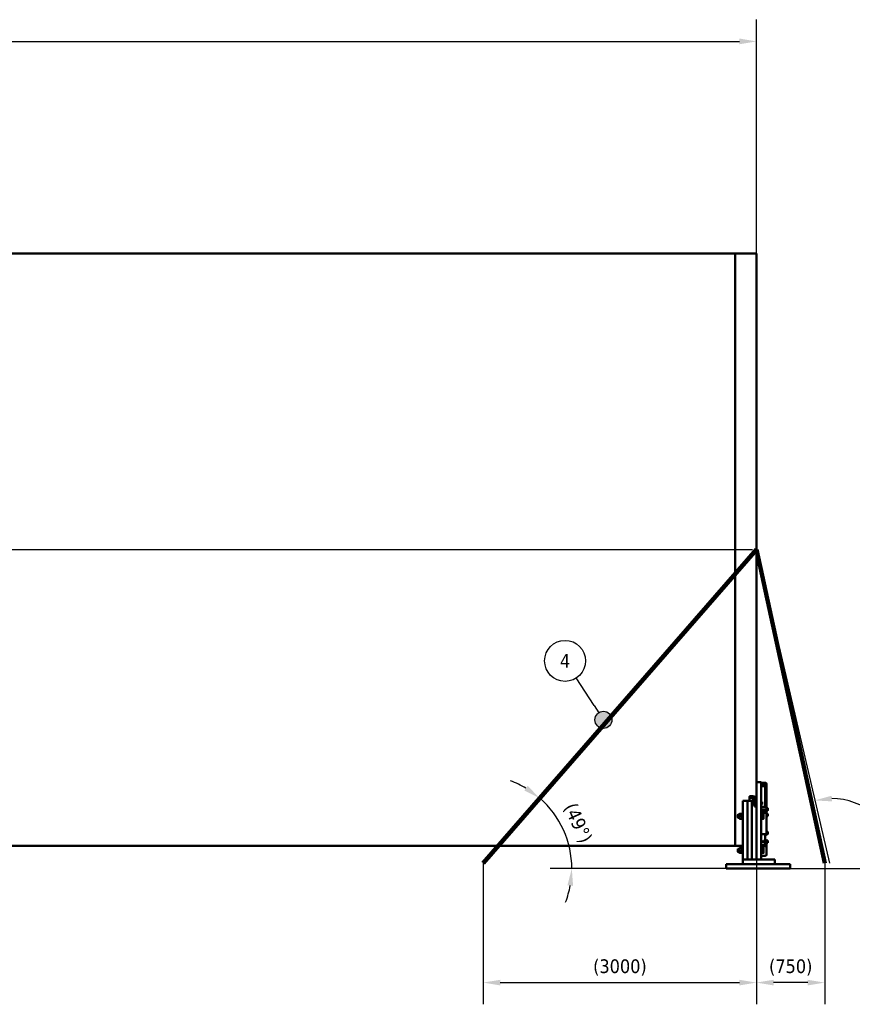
# Model space of a CAD drawing. Header units: millimetres. Extents: x 0 to 63075, y 0 to 44550.
# Tile 7 of 37: x 32367 to 41507, y 11136 to 21939. Entities that reach past the tile are written whole.
import ezdxf

# ---------------------------------------------------------------- set-up
doc = ezdxf.new("R2010")
doc.units = ezdxf.units.MM
doc.header["$LTSCALE"] = 75
for name, color, linetype, lineweight in [('Centerline (ISO)', 7, 'Continuous', 25), ('Dimension (ISO)', 7, 'Continuous', 25), ('Sketch Geometry (ISO)', 7, 'Continuous', 25), ('Symbol (ISO)', 7, 'Continuous', 25), ('Visible (ISO)', 7, 'Continuous', 50)]:
    doc.layers.add(name, color=color, linetype=linetype, lineweight=lineweight)
doc.styles.add('Label Text (ISO)', font='tahoma.ttf')
doc.styles.add('Note Text (ISO)', font='tahoma.ttf')
doc.dimstyles.new('Default (ISO)', dxfattribs={"dimscale": 75, "dimtxt": 2, "dimasz": 2.5, "dimexe": 3.175, "dimexo": 0, "dimgap": 0.762, "dimtad": 1, "dimrnd": 1e-08, "dimtxsty": 'Note Text (ISO)', "dimcen": 0.09, "dimdle": 10, "dimclrd": 256, "dimclre": 256, "dimclrt": 256, "dimazin": 2, "dimtfac": 1, "dimtmove": 0, "dimatfit": 3, "dimfxl": 1, "dimtolj": 1, "dimtzin": 0, "dimlwd": -1, "dimlwe": -1, "dimarcsym": 0})

# ---------------------------------------------------------------- blocks, each defined once
blk = doc.blocks.new('*D6')
at = {"layer": 'Defpoints', "color": 0, "transparency": 16777216}
for p in [(40455, 21700), (9506, 19374), (40455, 19374)]:
    blk.add_point(p, dxfattribs=at)
at = {"layer": 'Dimension (ISO)', "transparency": 16777216}
for p, q in [((9506, 19374), (9506, 21939)), ((40455, 19374), (40455, 21939)), ((9693, 21700), (40267, 21700))]:
    blk.add_line(p, q, dxfattribs=at)
for points in [[(9693, 21732), (9693, 21669), (9506, 21700)], [(40267, 21732), (40267, 21669), (40455, 21700)]]:
    blk.add_solid(points, dxfattribs=at)
at = {"layer": 'Dimension (ISO)', "transparency": 16777216, "insert": (23419, 21914), "char_height": 150, "attachment_point": 1, "style": 'Note Text (ISO)'}
blk.add_mtext('\\A1;40000', dxfattribs=at)
blk = doc.blocks.new('Balloon5')
at = {"layer": 'Symbol (ISO)'}
h = blk.add_hatch(color=256, dxfattribs=at)
edge = h.paths.add_edge_path(flags=0)
edge.add_arc((517, 190.09), 1.25, 0, 360)
for q in [(513.02, 196.22), (516.32, 191.14)]:
    blk.add_line((515.63, 192.19), q, dxfattribs=at)
for centre, radius in [((511.39, 198.72), 3), ((517, 190.09), 1.25)]:
    blk.add_circle(centre, radius, dxfattribs=at)
at = {"layer": 'Symbol (ISO)', "insert": (511.39, 198.72), "char_height": 2, "attachment_point": 5, "style": 'Label Text (ISO)'}
blk.add_mtext('4', dxfattribs=at)
blk = doc.blocks.new('*D25')
at = {"layer": 'Defpoints', "color": 0, "transparency": 16777216}
for p in [(40455, 12874), (41205, 12684), (40455, 11374)]:
    blk.add_point(p, dxfattribs=at)
at = {"layer": 'Dimension (ISO)', "transparency": 16777216}
for p, q in [((40455, 12874), (40455, 11136)), ((41205, 12684), (41205, 11136)), ((41017, 11374), (40642, 11374))]:
    blk.add_line(p, q, dxfattribs=at)
for points in [[(40642, 11405), (40642, 11343), (40455, 11374)], [(41017, 11405), (41017, 11343), (41205, 11374)]]:
    blk.add_solid(points, dxfattribs=at)
at = {"layer": 'Dimension (ISO)', "transparency": 16777216, "insert": (40593, 11629), "char_height": 150, "attachment_point": 1, "style": 'Note Text (ISO)'}
blk.add_mtext('\\A1;(750)', dxfattribs=at)
blk = doc.blocks.new('*D30')
at = {"layer": 'Defpoints', "color": 0, "transparency": 16777216}
for p in [(38077, 13397), (38387, 12912), (37403, 12625), (40124, 12625)]:
    blk.add_point(p, dxfattribs=at)
at = {"layer": 'Dimension (ISO)', "transparency": 16777216}
blk.add_line((40124, 12625), (38190, 12625), dxfattribs=at)
for start, end in [(59.4063, 69.9029), (0, 48.9097), (339.0068, 349.5034)]:
    blk.add_arc((37403, 12625), 1025, start, end, dxfattribs=at)
for points in [[(37943, 13532), (37907, 13481), (38077, 13397)], [(38380, 12441), (38442, 12435), (38428, 12625)]]:
    blk.add_solid(points, dxfattribs=at)
at = {"layer": 'Dimension (ISO)', "transparency": 16777216, "insert": (38474, 13363), "char_height": 150, "attachment_point": 1, "rotation": 294.4548, "style": 'Note Text (ISO)'}
blk.add_mtext('\\A1;(49°)', dxfattribs=at)
blk = doc.blocks.new('*D31')
at = {"layer": 'Defpoints', "color": 0, "transparency": 16777216}
for p in [(41095, 13373), (41903, 13058), (41269, 12625), (41269, 12625)]:
    blk.add_point(p, dxfattribs=at)
at = {"layer": 'Dimension (ISO)', "transparency": 16777216}
blk.add_line((41269, 12625), (42275, 12625), dxfattribs=at)
blk.add_arc((41269, 12625), 769, 14.0128, 89.0785, dxfattribs=at)
for points in [[(41284, 13362), (41278, 13424), (41095, 13373)], [(42045, 12814), (41983, 12807), (42037, 12625)]]:
    blk.add_solid(points, dxfattribs=at)
at = {"layer": 'Dimension (ISO)', "transparency": 16777216, "insert": (41668, 13610), "char_height": 150, "attachment_point": 1, "rotation": 322.3305, "style": 'Note Text (ISO)'}
blk.add_mtext('\\A1;(103°)', dxfattribs=at)
blk = doc.blocks.new('*D48')
at = {"layer": 'Defpoints', "color": 0, "transparency": 16777216}
for p in [(40455, 12874), (37455, 12684), (40455, 11374)]:
    blk.add_point(p, dxfattribs=at)
at = {"layer": 'Dimension (ISO)', "transparency": 16777216}
for p, q in [((40455, 12874), (40455, 11136)), ((37455, 12684), (37455, 11136)), ((37642, 11374), (40267, 11374))]:
    blk.add_line(p, q, dxfattribs=at)
for points in [[(37642, 11405), (37642, 11343), (37455, 11374)], [(40267, 11405), (40267, 11343), (40455, 11374)]]:
    blk.add_solid(points, dxfattribs=at)
at = {"layer": 'Dimension (ISO)', "transparency": 16777216, "insert": (38662, 11629), "char_height": 150, "attachment_point": 1, "style": 'Note Text (ISO)'}
blk.add_mtext('\\A1;(3000)', dxfattribs=at)

msp = doc.modelspace()

# ---------------------------------------------------------------- linework, layer by layer
at = {"layer": 'Centerline (ISO)', "linetype": 'Continuous'}
msp.add_line((9550.0863, 16124.0151), (40410.4203, 16124.0151), dxfattribs=at)
at = {"layer": 'Dimension (ISO)'}
msp.add_line((40823.7169, 12624.5599), (41268.7148, 12624.5599), dxfattribs=at)
at = {"layer": 'Sketch Geometry (ISO)', "color": 150, "linetype": 'Continuous', "lineweight": 100, "true_color": 0x0080ff}
msp.add_line((40454.9203, 16124.0151), (37454.9203, 12683.8786), dxfattribs=at)
at = {"layer": 'Sketch Geometry (ISO)', "color": 1, "linetype": 'Continuous', "lineweight": 100, "true_color": 0xff0000}
msp.add_line((40454.9203, 16124.0151), (41204.9203, 12683.8786), dxfattribs=at)
at = {"layer": 'Sketch Geometry (ISO)', "color": 3, "true_color": 0x00ff00}
msp.add_line((40454.9203, 16124.0151), (41254.9203, 12683.8786), dxfattribs=at)
at = {"layer": 'Visible (ISO)'}
for p, q in [((28066.4161, 19374.0151), (40222.9203, 19374.0151)), ((40222.9203, 12874.0151), (40222.9203, 19374.0151)), ((40222.9203, 19374.0151), (40454.9203, 19374.0151)), ((40222.9203, 12874.0151), (40222.9203, 19374.0151)), ((40454.9203, 13574.5599), (40454.9203, 19374.0151)), ((40454.9203, 13554.5599), (40454.9203, 13574.5599)), ((40504.9203, 13574.5599), (40454.9203, 13574.5599)), ((40454.9203, 13554.5599), (40454.9203, 12724.5599)), ((40504.9203, 13574.5599), (40504.9203, 13554.5599)), ((40504.9203, 13565.5837), (40552.9203, 13565.5837)), ((40504.9203, 13561.7991), (40552.9203, 13561.7991)), ((40504.9203, 13554.5599), (40504.9203, 12724.5599)), ((40552.9203, 13534.9523), (40504.9203, 13534.9523)), ((40504.9203, 13529.9523), (40552.9203, 13529.9523)), ((40549.9203, 13529.8094), (40549.9203, 13526.1491)), ((40549.9203, 13526.1491), (40549.9203, 13301.1254)), ((40556.9203, 13300.8336), (40556.9203, 13527.9523)), ((40566.9203, 13527.9523), (40566.9203, 13554.7991)), ((40566.9203, 13527.9523), (40566.9203, 13294.1254)), ((40379.9203, 13396.9733), (40379.9203, 13415.0995)), ((40379.9203, 13396.9733), (40379.9203, 13368.8454)), ((40414.9203, 13419.3257), (40389.9203, 13419.3257)), ((40389.9203, 13401.1995), (40414.9203, 13401.1995)), ((40304.9203, 13353.8454), (40304.9203, 13368.8454)), ((40304.9203, 13368.8454), (40354.9203, 13368.8454)), ((40304.9203, 12724.5599), (40304.9203, 13353.8454)), ((40354.9203, 13368.8454), (40354.9203, 13353.8454)), ((40354.9203, 13353.8454), (40354.9203, 13368.8454)), ((40354.9203, 13368.8454), (40404.9203, 13368.8454)), ((40354.9203, 13353.8454), (40354.9203, 12724.5599)), ((40354.9203, 12724.5599), (40354.9203, 13353.8454)), ((40404.9203, 13368.8454), (40404.9203, 13353.8454)), ((40404.9203, 13353.8454), (40404.9203, 13368.8454)), ((40404.9203, 13368.8454), (40430.7068, 13368.8454)), ((40404.9203, 13353.8454), (40404.9203, 12724.5599)), ((40404.9203, 12724.5599), (40404.9203, 13353.8454)), ((40407.9203, 13349.9787), (40409.1473, 13351.2056)), ((40407.9203, 13336.4325), (40407.9203, 13349.9787)), ((40407.9203, 13336.4325), (40409.1473, 13335.2056)), ((40409.1473, 13351.2056), (40409.1473, 13335.2056)), ((40417.1203, 13351.2056), (40409.1473, 13351.2056)), ((40417.1203, 13335.2056), (40409.1473, 13335.2056)), ((40417.1203, 13354.4556), (40417.9976, 13355.9751)), ((40417.1203, 13354.4556), (40417.1203, 13331.9556)), ((40417.1203, 13331.9556), (40417.9976, 13330.436)), ((40430.4155, 13356.8512), (40418.6251, 13356.8512)), ((40430.4155, 13352.1137), (40418.6251, 13352.1137)), ((40430.4155, 13338.4681), (40418.6251, 13338.4681)), ((40430.4155, 13329.56), (40418.6251, 13329.56)), ((40431.9203, 13354.4556), (40431.043, 13355.9751)), ((40431.9203, 13331.9556), (40431.043, 13330.436)), ((40431.9203, 13357.4556), (40432.6703, 13358.2056)), ((40431.9203, 13328.9556), (40431.9203, 13357.4556)), ((40431.9203, 13328.9556), (40432.6703, 13328.2056)), ((40432.6703, 13358.2056), (40432.6703, 13328.2056)), ((40432.6703, 13358.2056), (40434.9203, 13358.2056)), ((40432.6703, 13328.2056), (40434.9203, 13328.2056)), ((40434.9203, 13337.758), (40434.9203, 13383.0734)), ((40434.9203, 13337.758), (40434.9203, 13324.4687)), ((40434.9203, 13324.4687), (40434.9203, 13307.564)), ((40434.9203, 13307.564), (40434.9203, 13306.6271)), ((40454.9203, 13306.6271), (40434.9203, 13306.6271)), ((40507.1703, 13358.2056), (40504.9203, 13358.2056)), ((40507.1703, 13328.2056), (40504.9203, 13328.2056)), ((40504.9203, 13301.1254), (40552.9203, 13301.1254)), ((40507.1703, 13328.2056), (40507.1703, 13358.2056)), ((40507.9203, 13357.4556), (40507.1703, 13358.2056)), ((40507.9203, 13328.9556), (40507.1703, 13328.2056)), ((40507.9203, 13357.4556), (40507.9203, 13328.9556)), ((40508.7204, 13354.4506), (40507.9203, 13354.4506)), ((40508.7204, 13331.9606), (40507.9203, 13331.9606)), ((40508.7204, 13356.8557), (40516.8486, 13356.8557)), ((40508.7204, 13347.9678), (40508.7204, 13356.8557)), ((40508.7204, 13347.9678), (40516.8486, 13347.9678)), ((40508.7204, 13334.3177), (40508.7204, 13347.9678)), ((40508.7204, 13334.3177), (40516.8486, 13334.3177)), ((40508.7204, 13329.5555), (40508.7204, 13334.3177)), ((40508.7204, 13329.5555), (40516.8486, 13329.5555)), ((40517.9204, 13355.2056), (40517.471, 13355.984)), ((40517.9204, 13331.2056), (40517.471, 13330.4272)), ((40517.9204, 13352.4118), (40517.9204, 13355.2056)), ((40517.9204, 13341.1427), (40517.9204, 13352.4118)), ((40517.9204, 13331.9366), (40517.9204, 13341.1427)), ((40517.9204, 13331.2056), (40517.9204, 13331.9366)), ((40549.9203, 13323.4234), (40552.9203, 13323.4234)), ((40566.9203, 13267.2786), (40566.9203, 13294.1254)), ((40569.1703, 13290.6257), (40566.9203, 13290.6257)), ((40569.1703, 13260.6257), (40569.1703, 13290.6257)), ((40569.9203, 13289.8757), (40569.1703, 13290.6257)), ((40569.9203, 13289.8757), (40569.9203, 13261.3757)), ((40570.7204, 13288.0939), (40578.8486, 13288.0939)), ((40570.7204, 13287.0951), (40570.7204, 13288.0939)), ((40579.9204, 13287.6257), (40579.9024, 13287.657)), ((40579.9204, 13287.5945), (40579.9204, 13287.6257)), ((40579.9204, 13280.861), (40579.9204, 13287.5945)), ((40249.9203, 13215.1061), (40252.3742, 13217.5599)), ((40249.9203, 13184.0137), (40249.9203, 13215.1061)), ((40249.9203, 13184.0137), (40252.3742, 13181.5599)), ((40252.3742, 13217.5599), (40252.3742, 13181.5599)), ((40268.9203, 13217.5599), (40252.3742, 13217.5599)), ((40268.9203, 13181.5599), (40252.3742, 13181.5599)), ((40268.9203, 13225.1099), (40270.0462, 13227.0599)), ((40268.9203, 13225.1099), (40268.9203, 13174.0099)), ((40296.3383, 13227.0599), (40272.5024, 13227.0599)), ((40296.3383, 13199.5599), (40272.5024, 13199.5599)), ((40299.9203, 13225.1099), (40298.7945, 13227.0599)), ((40299.9203, 13231.3099), (40301.1703, 13232.5599)), ((40299.9203, 13167.8099), (40299.9203, 13231.3099)), ((40301.1703, 13232.5599), (40301.1703, 13166.5599)), ((40301.1703, 13232.5599), (40304.9203, 13232.5599)), ((40552.9203, 13274.2786), (40504.9203, 13274.2786)), ((40504.9203, 13269.2786), (40552.9203, 13269.2786)), ((40504.9203, 13245.1543), (40552.9203, 13245.1543)), ((40552.9203, 13236.494), (40504.9203, 13236.494)), ((40508.6703, 13232.5599), (40504.9203, 13232.5599)), ((40508.6703, 13166.5599), (40508.6703, 13232.5599)), ((40509.9203, 13231.3099), (40508.6703, 13232.5599)), ((40509.9203, 13231.3099), (40509.9203, 13167.8099)), ((40510.7204, 13225.1149), (40509.9203, 13225.1149)), ((40510.7204, 13227.0599), (40529.9642, 13227.0599)), ((40510.7204, 13199.5599), (40510.7204, 13227.0599)), ((40510.7204, 13199.5599), (40529.9642, 13199.5599)), ((40510.7204, 13172.0599), (40510.7204, 13199.5599)), ((40532.4204, 13213.3099), (40532.4204, 13227.0599)), ((40532.4204, 13185.8099), (40532.4204, 13213.3099)), ((40532.4204, 13172.0599), (40532.4204, 13185.8099)), ((40549.9203, 13269.2786), (40549.9203, 13245.1543)), ((40553.9203, 13267.6257), (40549.9203, 13267.6257)), ((40553.9203, 13261.3757), (40553.9203, 13269.2151)), ((40553.9203, 13261.3757), (40554.6703, 13260.6257)), ((40554.6703, 13269.0771), (40554.6703, 13260.6257)), ((40554.6703, 13260.6257), (40556.9203, 13260.6257)), ((40556.9203, 13259.7786), (40556.9203, 13267.2786)), ((40556.9203, 13259.7786), (40556.9203, 13252.9485)), ((40556.9203, 13248.6184), (40556.9203, 13252.9485)), ((40566.9203, 13267.2786), (40566.9203, 13259.7786)), ((40569.1703, 13260.6257), (40566.9203, 13260.6257)), ((40566.9203, 13252.9485), (40566.9203, 13259.7786)), ((40566.9203, 13252.9485), (40566.9203, 13248.6184)), ((40566.9203, 13248.6184), (40566.9203, 13015.1184)), ((40569.1703, 13228.1744), (40566.9203, 13228.1744)), ((40569.1703, 13198.1744), (40566.9203, 13198.1744)), ((40569.9203, 13261.3757), (40569.1703, 13260.6257)), ((40569.1703, 13198.1744), (40569.1703, 13228.1744)), ((40569.9203, 13227.4244), (40569.1703, 13228.1744)), ((40569.9203, 13198.9244), (40569.1703, 13198.1744)), ((40570.7204, 13286.8707), (40569.9203, 13286.8707)), ((40570.7204, 13264.3807), (40569.9203, 13264.3807)), ((40569.9203, 13227.4244), (40569.9203, 13198.9244)), ((40570.7204, 13224.4194), (40569.9203, 13224.4194)), ((40570.7204, 13201.9294), (40569.9203, 13201.9294)), ((40570.7204, 13287.0951), (40578.8486, 13287.0951)), ((40570.7204, 13274.6269), (40570.7204, 13287.0951)), ((40570.7204, 13274.6269), (40578.8486, 13274.6269)), ((40570.7204, 13263.1575), (40570.7204, 13274.6269)), ((40570.7204, 13263.1575), (40578.8486, 13263.1575)), ((40570.7204, 13226.8142), (40578.8486, 13226.8142)), ((40570.7204, 13217.8809), (40570.7204, 13226.8142)), ((40570.7204, 13217.8809), (40578.8486, 13217.8809)), ((40570.7204, 13204.2411), (40570.7204, 13217.8809)), ((40570.7204, 13204.2411), (40578.8486, 13204.2411)), ((40570.7204, 13199.5346), (40570.7204, 13204.2411)), ((40570.7204, 13199.5346), (40578.8486, 13199.5346)), ((40579.9204, 13225.1744), (40579.4825, 13225.9329)), ((40579.9204, 13201.1744), (40579.4825, 13200.4159)), ((40579.9204, 13263.6257), (40579.9024, 13263.5944)), ((40579.9204, 13268.8922), (40579.9204, 13280.861)), ((40579.9204, 13263.6257), (40579.9204, 13268.8922)), ((40579.9204, 13222.3476), (40579.9204, 13225.1744)), ((40579.9204, 13211.061), (40579.9204, 13222.3476)), ((40579.9204, 13201.8878), (40579.9204, 13211.061)), ((40579.9204, 13201.1744), (40579.9204, 13201.8878)), ((40268.9203, 13174.0099), (40270.0462, 13172.0599)), ((40296.3383, 13172.0599), (40272.5024, 13172.0599)), ((40299.9203, 13174.0099), (40298.7945, 13172.0599)), ((40299.9203, 13167.8099), (40301.1703, 13166.5599)), ((40301.1703, 13166.5599), (40304.9203, 13166.5599)), ((40508.6703, 13166.5599), (40504.9203, 13166.5599)), ((40509.9203, 13167.8099), (40508.6703, 13166.5599)), ((40510.7204, 13174.0049), (40509.9203, 13174.0049)), ((40510.7204, 13172.0599), (40529.9642, 13172.0599)), ((40504.9203, 13002.994), (40552.9203, 13002.994)), ((40549.9203, 13002.994), (40549.9203, 12932.0538)), ((40553.9203, 13000.702), (40553.9203, 13003.025)), ((40553.9203, 13000.702), (40554.6703, 12999.952)), ((40554.6703, 13003.0891), (40554.6703, 12999.952)), ((40554.6703, 12999.952), (40556.9203, 12999.952)), ((40556.9203, 12996.2786), (40556.9203, 13003.4994)), ((40556.9203, 12995.6088), (40556.9203, 12996.2786)), ((40566.9203, 12995.6088), (40556.9203, 12995.6088)), ((40569.1703, 13029.952), (40566.9203, 13029.952)), ((40566.9203, 13015.1184), (40566.9203, 12996.2786)), ((40569.1703, 12999.952), (40566.9203, 12999.952)), ((40566.9203, 12996.2786), (40566.9203, 12995.6088)), ((40569.1703, 12999.952), (40569.1703, 13029.952)), ((40569.9203, 13029.202), (40569.1703, 13029.952)), ((40569.9203, 13000.702), (40569.1703, 12999.952)), ((40569.9203, 13029.202), (40569.9203, 13000.702)), ((40570.7204, 13026.197), (40569.9203, 13026.197)), ((40570.7204, 13003.707), (40569.9203, 13003.707)), ((40570.7204, 13027.4202), (40570.7204, 13028.8069)), ((40570.7204, 13028.8069), (40578.8486, 13028.8069)), ((40570.7204, 13027.4202), (40578.8486, 13027.4202)), ((40570.7204, 13026.4214), (40570.7204, 13027.4202)), ((40570.7204, 13026.4214), (40578.8486, 13026.4214)), ((40570.7204, 13013.9532), (40570.7204, 13026.4214)), ((40570.7204, 13013.9532), (40578.8486, 13013.9532)), ((40570.7204, 13002.4839), (40570.7204, 13013.9532)), ((40570.7204, 13001.0972), (40570.7204, 13002.4839)), ((40570.7204, 13002.4839), (40578.8486, 13002.4839)), ((40570.7204, 13001.0972), (40578.8486, 13001.0972)), ((40579.9024, 13026.9833), (40578.9156, 13028.6925)), ((40579.9024, 13002.9207), (40578.9156, 13001.2116)), ((40579.9204, 13026.952), (40579.9024, 13026.9833)), ((40579.9204, 13002.952), (40579.9024, 13002.9207)), ((40579.9204, 13026.9208), (40579.9204, 13026.952)), ((40579.9204, 13020.1873), (40579.9204, 13026.9208)), ((40579.9204, 13008.2186), (40579.9204, 13020.1873)), ((40579.9204, 13002.952), (40579.9204, 13008.2186)), ((28066.4161, 12874.0151), (40222.9203, 12874.0151)), ((40222.9203, 12874.0151), (40304.9203, 12874.0151)), ((40299.9203, 12856.3099), (40301.1703, 12857.5599)), ((40299.9203, 12792.8099), (40299.9203, 12856.3099)), ((40301.1703, 12857.5599), (40301.1703, 12791.5599)), ((40301.1703, 12857.5599), (40304.9203, 12857.5599)), ((40504.9203, 12881.1348), (40552.9203, 12881.1348)), ((40552.9203, 12871.3911), (40504.9203, 12871.3911)), ((40508.6703, 12857.5599), (40504.9203, 12857.5599)), ((40508.6703, 12791.5599), (40508.6703, 12857.5599)), ((40509.9203, 12856.3099), (40508.6703, 12857.5599)), ((40509.9203, 12856.3099), (40509.9203, 12792.8099)), ((40529.9203, 12926.6621), (40531.1473, 12927.889)), ((40529.9203, 12913.1159), (40529.9203, 12926.6621)), ((40529.9203, 12913.1159), (40531.1473, 12911.889)), ((40531.1473, 12927.889), (40531.1473, 12911.889)), ((40541.5003, 12927.889), (40531.1473, 12927.889)), ((40541.5003, 12911.889), (40531.1473, 12911.889)), ((40541.5003, 12908.639), (40541.5003, 12931.139)), ((40546.5003, 12931.139), (40541.5003, 12931.139)), ((40546.5003, 12908.639), (40541.5003, 12908.639)), ((40546.5003, 12931.139), (40546.9354, 12931.8926)), ((40546.5003, 12908.639), (40546.5003, 12931.139)), ((40546.5003, 12908.639), (40546.9354, 12907.8855)), ((40552.4155, 12932.0538), (40548.0051, 12932.0538)), ((40552.4155, 12920.2256), (40548.0051, 12920.2256)), ((40552.4155, 12908.0609), (40548.0051, 12908.0609)), ((40552.4155, 12907.7243), (40548.0051, 12907.7243)), ((40549.9203, 12907.7243), (40549.9203, 12885.3249)), ((40549.9203, 12885.3249), (40549.9203, 12881.1348)), ((40553.9203, 12931.139), (40553.4853, 12931.8926)), ((40553.9203, 12908.639), (40553.4853, 12907.8855)), ((40553.9203, 12934.139), (40554.6703, 12934.889)), ((40553.9203, 12905.639), (40553.9203, 12934.139)), ((40553.9203, 12905.639), (40554.6703, 12904.889)), ((40554.6703, 12934.889), (40554.6703, 12904.889)), ((40554.6703, 12934.889), (40556.9203, 12934.889)), ((40554.6703, 12904.889), (40556.9203, 12904.889)), ((40556.9203, 12933.6067), (40556.9203, 12937.4819)), ((40566.9203, 12937.4819), (40556.9203, 12937.4819)), ((40556.9203, 12933.6067), (40556.9203, 12913.1449)), ((40556.9203, 12907.1483), (40556.9203, 12913.1449)), ((40556.9203, 12895.9007), (40556.9203, 12907.1483)), ((40556.9203, 12895.9007), (40556.9203, 12889.9041)), ((40556.9203, 12885.0323), (40556.9203, 12889.9041)), ((40566.9203, 12937.4819), (40566.9203, 12933.6067)), ((40569.1703, 12934.889), (40566.9203, 12934.889)), ((40566.9203, 12933.6067), (40566.9203, 12913.1449)), ((40566.9203, 12913.1449), (40566.9203, 12907.1483)), ((40566.9203, 12907.1483), (40566.9203, 12895.9007)), ((40569.1703, 12904.889), (40566.9203, 12904.889)), ((40566.9203, 12889.9041), (40566.9203, 12895.9007)), ((40566.9203, 12889.9041), (40566.9203, 12885.0323)), ((40566.9203, 12885.0323), (40566.9203, 12779.9801)), ((40569.1703, 12904.889), (40569.1703, 12934.889)), ((40569.9203, 12934.139), (40569.1703, 12934.889)), ((40569.9203, 12905.639), (40569.1703, 12904.889)), ((40569.9203, 12934.139), (40569.9203, 12905.639)), ((40570.7204, 12931.134), (40569.9203, 12931.134)), ((40570.7204, 12908.644), (40569.9203, 12908.644)), ((40570.7204, 12933.5289), (40578.8486, 12933.5289)), ((40570.7204, 12924.5955), (40570.7204, 12933.5289)), ((40570.7204, 12924.5955), (40578.8486, 12924.5955)), ((40570.7204, 12910.9557), (40570.7204, 12924.5955)), ((40570.7204, 12910.9557), (40578.8486, 12910.9557)), ((40570.7204, 12906.2492), (40570.7204, 12910.9557)), ((40570.7204, 12906.2492), (40578.8486, 12906.2492)), ((40579.9204, 12931.889), (40579.4825, 12932.6476)), ((40579.9204, 12907.889), (40579.4825, 12907.1305)), ((40579.9204, 12929.0622), (40579.9204, 12931.889)), ((40579.9204, 12917.7756), (40579.9204, 12929.0622)), ((40579.9204, 12908.6025), (40579.9204, 12917.7756)), ((40579.9204, 12907.889), (40579.9204, 12908.6025)), ((40249.9203, 12840.1061), (40252.3742, 12842.5599)), ((40249.9203, 12809.0137), (40249.9203, 12840.1061)), ((40249.9203, 12809.0137), (40252.3742, 12806.5599)), ((40252.3742, 12842.5599), (40252.3742, 12806.5599)), ((40268.9203, 12842.5599), (40252.3742, 12842.5599)), ((40268.9203, 12806.5599), (40252.3742, 12806.5599)), ((40268.9203, 12850.1099), (40270.0462, 12852.0599)), ((40268.9203, 12850.1099), (40268.9203, 12799.0099)), ((40268.9203, 12799.0099), (40270.0462, 12797.0599)), ((40296.3383, 12852.0599), (40272.5024, 12852.0599)), ((40296.3383, 12824.5599), (40272.5024, 12824.5599)), ((40296.3383, 12797.0599), (40272.5024, 12797.0599)), ((40299.9203, 12850.1099), (40298.7945, 12852.0599)), ((40299.9203, 12799.0099), (40298.7945, 12797.0599)), ((40299.9203, 12792.8099), (40301.1703, 12791.5599)), ((40301.1703, 12791.5599), (40304.9203, 12791.5599)), ((40508.6703, 12791.5599), (40504.9203, 12791.5599)), ((40504.9203, 12766.339), (40552.9203, 12766.339)), ((40509.9203, 12792.8099), (40508.6703, 12791.5599)), ((40510.7204, 12850.1149), (40509.9203, 12850.1149)), ((40510.7204, 12799.0049), (40509.9203, 12799.0049)), ((40510.7204, 12852.0599), (40529.9642, 12852.0599)), ((40510.7204, 12824.5599), (40510.7204, 12852.0599)), ((40510.7204, 12824.5599), (40529.9642, 12824.5599)), ((40510.7204, 12797.0599), (40510.7204, 12824.5599)), ((40510.7204, 12797.0599), (40529.9642, 12797.0599)), ((40532.4204, 12838.3099), (40532.4204, 12852.0599)), ((40532.4204, 12810.8099), (40532.4204, 12838.3099)), ((40532.4204, 12797.0599), (40532.4204, 12810.8099)), ((40123.7169, 12674.5599), (40123.7169, 12624.5599)), ((40823.7169, 12674.5599), (40123.7169, 12674.5599)), ((40324.9203, 12724.5599), (40304.9203, 12724.5599)), ((40304.9203, 12674.5599), (40304.9203, 12724.5599)), ((40324.9203, 12724.5599), (40634.9203, 12724.5599)), ((40454.9203, 12734.5599), (40444.9203, 12724.5599)), ((40454.9203, 12724.5599), (40504.9203, 12724.5599)), ((40654.9203, 12724.5599), (40634.9203, 12724.5599)), ((40654.9203, 12674.5599), (40654.9203, 12724.5599)), ((40823.7169, 12674.5599), (40823.7169, 12624.5599)), ((40823.7169, 12624.5599), (40123.7169, 12624.5599))]:
    msp.add_line(p, q, dxfattribs=at)
for centre, major_axis, ratio, start_param, end_param in [((40499.9203, 13521.1491), (9.6593, 9.6593), 0.2679491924, 0.7560713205, 0.7853981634), ((40554.9203, 13521.1491), (-9.6593, 9.6593), 0.2679491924, 5.4977871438, 5.5271139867), ((40552.9203, 13553.4593), (14, 0), 0.8660254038, 0.2645207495, 1.5707963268), ((40552.9203, 13554.7991), (14, 0), 0.5, 0, 1.5707963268), ((40552.9203, 13527.9523), (14, 0), 0.5, 0, 1.5707963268), ((40552.9203, 13527.9523), (4, 0), 0.5, 0, 1.5707963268), ((40389.9203, 13415.0995), (-10, 0), 0.4226182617, 4.7123889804, 6.2831853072), ((40389.9203, 13396.9733), (-10, 0), 0.4226182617, 4.7123889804, 6.2831853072), ((40414.9203, 13383.0734), (40, 0), 0.906307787, 0, 1.5707963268), ((40414.9203, 13383.0734), (20, 0), 0.906307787, 0, 1.5707963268), ((40414.9203, 13371.6163), (-10, 0), 0.4226182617, 4.7123889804, 6.9982267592), ((40414.9203, 13357.7163), (20, 0), 0.906307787, 0.0269982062, 1.5707963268), ((40552.9203, 13319.9593), (4, 0), 0.8660254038, 0, 1.5707963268), ((40552.9203, 13294.1254), (14, 0), 0.5, 0, 1.5707963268), ((40552.9203, 13267.2786), (14, 0), 0.5, 0, 1.5707963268), ((40552.9203, 13267.2786), (4, 0), 0.5, 0, 1.5707963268), ((40552.9203, 13248.6184), (14, 0), 0.8660254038, 4.7123889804, 6.2831853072), ((40552.9203, 13248.6184), (4, 0), 0.8660254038, 4.7123889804, 6.2831853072), ((40552.9203, 13015.1184), (14, 0), 0.8660254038, 4.7123889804, 6.2831853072), ((40552.9203, 12885.0323), (14, 0), 0.9743700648, 4.7123889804, 6.2831853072), ((40552.9203, 12885.0323), (4, 0), 0.9743700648, 4.7123889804, 6.2831853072), ((40552.9203, 12779.9801), (14, 0), 0.9743700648, 4.7123889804, 6.2831853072)]:
    msp.add_ellipse(centre, major_axis=major_axis, ratio=ratio, start_param=start_param, end_param=end_param, dxfattribs=at)
for points, weights in [([(40418.6251, 13356.8512), (40416.6251, 13354.4824), (40418.6251, 13352.1137)], [1, 1.15470053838, 1]), ([(40418.6251, 13352.1137), (40416.6251, 13345.2909), (40418.6251, 13338.4681)], [1, 1.15470053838, 1]), ([(40418.6251, 13338.4681), (40416.6251, 13334.014), (40418.6251, 13329.56)], [1, 1.15470053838, 1]), ([(40418.6251, 13329.56), (40418.2402, 13330.0159), (40417.9976, 13330.436)], [1, 1.02646777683, 1.04387878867]), ([(40430.4155, 13352.1137), (40432.4155, 13354.4824), (40430.4155, 13356.8512)], [1, 1.15470053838, 1]), ([(40430.4155, 13338.4681), (40432.4155, 13345.2909), (40430.4155, 13352.1137)], [1, 1.15470053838, 1]), ([(40430.4155, 13329.56), (40432.4155, 13334.014), (40430.4155, 13338.4681)], [1, 1.15470053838, 1]), ([(40431.043, 13330.436), (40430.8004, 13330.0159), (40430.4155, 13329.56)], [1.04387878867, 1.02646777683, 1]), ([(40516.8486, 13356.8557), (40517.2296, 13356.4022), (40517.471, 13355.984)], [1, 1.01316741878, 1.01719867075]), ([(40517.9204, 13352.4118), (40517.9204, 13354.4742), (40516.8486, 13356.8557)], [1, 1.0379548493, 1]), ([(40516.8486, 13347.9678), (40517.9204, 13350.3493), (40517.9204, 13352.4118)], [1, 1.0379548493, 1]), ([(40517.9204, 13341.1427), (40517.9204, 13344.3103), (40516.8486, 13347.9678)], [1, 1.0379548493, 1]), ([(40516.8486, 13334.3177), (40517.9204, 13337.9752), (40517.9204, 13341.1427)], [1, 1.0379548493, 1]), ([(40517.9204, 13331.9366), (40517.9204, 13333.0416), (40516.8486, 13334.3177)], [1, 1.0379548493, 1]), ([(40516.8486, 13329.5555), (40517.9204, 13330.8315), (40517.9204, 13331.9366)], [1, 1.0379548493, 1]), ([(40579.9204, 13287.5945), (40579.9204, 13287.8262), (40578.8486, 13288.0939)], [1, 1.0379548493, 1]), ([(40578.8486, 13287.0951), (40579.9204, 13287.3627), (40579.9204, 13287.5945)], [1, 1.0379548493, 1]), ([(40270.0462, 13227.0599), (40270.0462, 13227.0599), (40272.5024, 13227.0599)], [1.07735026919, 1.07735026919, 1]), ([(40272.5024, 13227.0599), (40267.919, 13213.3099), (40272.5024, 13199.5599)], [1, 1.15470053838, 1]), ([(40272.5024, 13199.5599), (40267.919, 13185.8099), (40272.5024, 13172.0599)], [1, 1.15470053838, 1]), ([(40296.3383, 13199.5599), (40300.9216, 13213.3099), (40296.3383, 13227.0599)], [1, 1.15470053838, 1]), ([(40296.3383, 13227.0599), (40298.7945, 13227.0599), (40298.7945, 13227.0599)], [1, 1.07735026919, 1.07735026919]), ([(40296.3383, 13172.0599), (40300.9216, 13185.8099), (40296.3383, 13199.5599)], [1, 1.15470053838, 1]), ([(40529.9642, 13227.0599), (40532.4204, 13227.0599), (40532.4204, 13227.0599)], [1, 1.0379548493, 1]), ([(40532.4204, 13213.3099), (40532.4204, 13219.6913), (40529.9642, 13227.0599)], [1, 1.0379548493, 1]), ([(40529.9642, 13199.5599), (40532.4204, 13206.9285), (40532.4204, 13213.3099)], [1, 1.0379548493, 1]), ([(40532.4204, 13185.8099), (40532.4204, 13192.1913), (40529.9642, 13199.5599)], [1, 1.0379548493, 1]), ([(40529.9642, 13172.0599), (40532.4204, 13179.4285), (40532.4204, 13185.8099)], [1, 1.0379548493, 1]), ([(40579.9204, 13280.861), (40579.9204, 13283.7542), (40578.8486, 13287.0951)], [1, 1.0379548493, 1]), ([(40578.8486, 13274.6269), (40579.9204, 13277.9677), (40579.9204, 13280.861)], [1, 1.0379548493, 1]), ([(40579.9204, 13268.8922), (40579.9204, 13271.5537), (40578.8486, 13274.6269)], [1, 1.0379548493, 1]), ([(40578.8486, 13263.1575), (40579.9204, 13266.2307), (40579.9204, 13268.8922)], [1, 1.0379548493, 1]), ([(40579.9024, 13263.5944), (40579.7851, 13263.3913), (40578.8486, 13263.1575)], [1.00860777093, 1.0330055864, 1]), ([(40578.8486, 13226.8142), (40579.2386, 13226.3554), (40579.4825, 13225.9329)], [1, 1.01348375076, 1.01738709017]), ([(40579.9204, 13222.3476), (40579.9204, 13224.4206), (40578.8486, 13226.8142)], [1, 1.0379548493, 1]), ([(40578.8486, 13217.8809), (40579.9204, 13220.2746), (40579.9204, 13222.3476)], [1, 1.0379548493, 1]), ([(40579.9204, 13211.061), (40579.9204, 13214.2261), (40578.8486, 13217.8809)], [1, 1.0379548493, 1]), ([(40578.8486, 13204.2411), (40579.9204, 13207.8958), (40579.9204, 13211.061)], [1, 1.0379548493, 1]), ([(40579.9204, 13201.8878), (40579.9204, 13202.98), (40578.8486, 13204.2411)], [1, 1.0379548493, 1]), ([(40578.8486, 13199.5346), (40579.9204, 13200.7957), (40579.9204, 13201.8878)], [1, 1.0379548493, 1]), ([(40272.5024, 13172.0599), (40270.0462, 13172.0599), (40270.0462, 13172.0599)], [1, 1.07735026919, 1.07735026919]), ([(40298.7945, 13172.0599), (40298.7945, 13172.0599), (40296.3383, 13172.0599)], [1.07735026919, 1.07735026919, 1]), ([(40532.4204, 13172.0599), (40532.4204, 13172.0599), (40529.9642, 13172.0599)], [1, 1.0379548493, 1]), ([(40579.6175, 13027.1794), (40579.3552, 13027.9521), (40578.8486, 13028.8069)], [1.01887565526, 1.01758770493, 1]), ([(40579.9204, 13026.9208), (40579.9204, 13027.1526), (40578.8486, 13027.4202)], [1, 1.0379548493, 1]), ([(40578.8486, 13026.4214), (40579.9204, 13026.6891), (40579.9204, 13026.9208)], [1, 1.0379548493, 1]), ([(40579.9204, 13020.1873), (40579.9204, 13023.0806), (40578.8486, 13026.4214)], [1, 1.0379548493, 1]), ([(40578.8486, 13013.9532), (40579.9204, 13017.2941), (40579.9204, 13020.1873)], [1, 1.0379548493, 1]), ([(40579.9204, 13008.2186), (40579.9204, 13010.88), (40578.8486, 13013.9532)], [1, 1.0379548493, 1]), ([(40578.8486, 13002.4839), (40579.9204, 13005.5571), (40579.9204, 13008.2186)], [1, 1.0379548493, 1]), ([(40579.9024, 13002.9207), (40579.7851, 13002.7177), (40578.8486, 13002.4839)], [1.00860777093, 1.0330055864, 1]), ([(40578.8486, 13001.0972), (40579.3247, 13001.9428), (40579.5846, 13002.7107)], [1, 1.01651098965, 1.01865687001]), ([(40578.9156, 13001.2116), (40578.8827, 13001.1546), (40578.8486, 13001.0972)], [1.00225477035, 1.00116302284, 1]), ([(40548.0051, 12932.0538), (40546.0051, 12926.1397), (40548.0051, 12920.2256)], [1, 1.15470053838, 1]), ([(40548.0051, 12920.2256), (40546.0051, 12914.1432), (40548.0051, 12908.0609)], [1, 1.15470053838, 1]), ([(40548.0051, 12908.0609), (40546.0051, 12907.8926), (40548.0051, 12907.7243)], [1, 1.15470053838, 1]), ([(40546.9354, 12931.8926), (40546.9786, 12931.9674), (40548.0051, 12932.0538)], [1.07719130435, 1.0738437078, 1]), ([(40552.4155, 12920.2256), (40554.4155, 12926.1397), (40552.4155, 12932.0538)], [1, 1.15470053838, 1]), ([(40552.4155, 12932.0538), (40553.4421, 12931.9674), (40553.4853, 12931.8926)], [1, 1.0738437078, 1.07719130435]), ([(40552.4155, 12908.0609), (40554.4155, 12914.1432), (40552.4155, 12920.2256)], [1, 1.15470053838, 1]), ([(40552.4155, 12907.7243), (40554.4155, 12907.8926), (40552.4155, 12908.0609)], [1, 1.15470053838, 1]), ([(40578.8486, 12933.5289), (40579.2386, 12933.07), (40579.4825, 12932.6476)], [1, 1.01348375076, 1.01738709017]), ([(40579.9204, 12929.0622), (40579.9204, 12931.1352), (40578.8486, 12933.5289)], [1, 1.0379548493, 1]), ([(40578.8486, 12924.5955), (40579.9204, 12926.9892), (40579.9204, 12929.0622)], [1, 1.0379548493, 1]), ([(40579.9204, 12917.7756), (40579.9204, 12920.9407), (40578.8486, 12924.5955)], [1, 1.0379548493, 1]), ([(40578.8486, 12910.9557), (40579.9204, 12914.6105), (40579.9204, 12917.7756)], [1, 1.0379548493, 1]), ([(40579.9204, 12908.6025), (40579.9204, 12909.6946), (40578.8486, 12910.9557)], [1, 1.0379548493, 1]), ([(40578.8486, 12906.2492), (40579.9204, 12907.5103), (40579.9204, 12908.6025)], [1, 1.0379548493, 1]), ([(40270.0462, 12852.0599), (40270.0462, 12852.0599), (40272.5024, 12852.0599)], [1.07735026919, 1.07735026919, 1]), ([(40272.5024, 12797.0599), (40270.0462, 12797.0599), (40270.0462, 12797.0599)], [1, 1.07735026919, 1.07735026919]), ([(40272.5024, 12852.0599), (40267.919, 12838.3099), (40272.5024, 12824.5599)], [1, 1.15470053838, 1]), ([(40272.5024, 12824.5599), (40267.919, 12810.8099), (40272.5024, 12797.0599)], [1, 1.15470053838, 1]), ([(40296.3383, 12824.5599), (40300.9216, 12838.3099), (40296.3383, 12852.0599)], [1, 1.15470053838, 1]), ([(40296.3383, 12852.0599), (40298.7945, 12852.0599), (40298.7945, 12852.0599)], [1, 1.07735026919, 1.07735026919]), ([(40296.3383, 12797.0599), (40300.9216, 12810.8099), (40296.3383, 12824.5599)], [1, 1.15470053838, 1]), ([(40298.7945, 12797.0599), (40298.7945, 12797.0599), (40296.3383, 12797.0599)], [1.07735026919, 1.07735026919, 1]), ([(40529.9642, 12852.0599), (40532.4204, 12852.0599), (40532.4204, 12852.0599)], [1, 1.0379548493, 1]), ([(40532.4204, 12838.3099), (40532.4204, 12844.6913), (40529.9642, 12852.0599)], [1, 1.0379548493, 1]), ([(40529.9642, 12824.5599), (40532.4204, 12831.9285), (40532.4204, 12838.3099)], [1, 1.0379548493, 1]), ([(40532.4204, 12810.8099), (40532.4204, 12817.1913), (40529.9642, 12824.5599)], [1, 1.0379548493, 1]), ([(40529.9642, 12797.0599), (40532.4204, 12804.4285), (40532.4204, 12810.8099)], [1, 1.0379548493, 1]), ([(40532.4204, 12797.0599), (40532.4204, 12797.0599), (40529.9642, 12797.0599)], [1, 1.0379548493, 1])]:
    msp.add_rational_spline(points, weights, degree=2, dxfattribs=at)

# ---------------------------------------------------------------- block references
at = {"layer": 'Symbol (ISO)', "xscale": 75, "yscale": 75, "zscale": 75}
msp.add_blockref('Balloon5', (0, 0), dxfattribs=at)

# ---------------------------------------------------------------- dimensions: what is measured, and where the dimension line sits
at = {"layer": 'Dimension (ISO)'}
dim = msp.add_linear_dim(base=(40454.9203, 21700.4303), p1=(9505.5863, 19374.0151), p2=(40454.9203, 19374.0151), text='40000', dimstyle='Default (ISO)', override={"dimgap": 0.762, "dimdec": 2, "dimlfac": 1.292435, "dimtol": 0, "dimlim": 0, "dimtp": 0, "dimtm": 0, "dimtdec": 2, "dimtofl": 0, "dimatfit": 1}, dxfattribs=at)
dim.commit()
dim.dimension.update_dxf_attribs({"geometry": '*D6', "text_midpoint": (23694.1434, 21700.4303), "dimtype": 160})
for base, center, p1, p2, picture, middle in [((38386.881, 12912.2711), (37403.191, 12624.5599), (40123.7169, 12624.5599), (38076.8057, 13397.0022), '*D30', (38336.1467, 13048.8445)), ((41903.1422, 13058.3729), (41268.7148, 12624.5599), (41269.4648, 12624.5599), (41094.6311, 13373.1497), '*D31', (41738.3892, 13232.9165))]:
    dim = msp.add_angular_dim_3p(base=base, center=center, p1=p1, p2=p2, text='(<>)', dimstyle='Default (ISO)', override={"dimgap": 0.762, "dimse2": 1, "dimadec": 0, "dimtol": 0, "dimlim": 0, "dimtp": 0, "dimtm": 0, "dimtdec": 1}, dxfattribs=at)
    dim.commit()
    dim.dimension.update_dxf_attribs({"geometry": picture, "text_midpoint": middle, "dimtype": 165})
for p1, picture, middle in [((37454.9203, 12683.8786), '*D48', (38954.9203, 11374.0151)), ((41204.9203, 12683.8786), '*D25', (40829.9203, 11374.0151))]:
    dim = msp.add_linear_dim(base=(40454.9203, 11374.0151), p1=p1, p2=(40454.9203, 12874.0151), angle=180, text='(<>)', dimstyle='Default (ISO)', override={"dimgap": 0.762, "dimdec": 2, "dimtol": 0, "dimlim": 0, "dimtp": 0, "dimtm": 0, "dimtdec": 2, "dimtofl": 0, "dimatfit": 1}, dxfattribs=at)
    dim.commit()
    dim.dimension.update_dxf_attribs({"geometry": picture, "text_midpoint": middle, "dimtype": 160})

doc.saveas('drawing.dxf')
